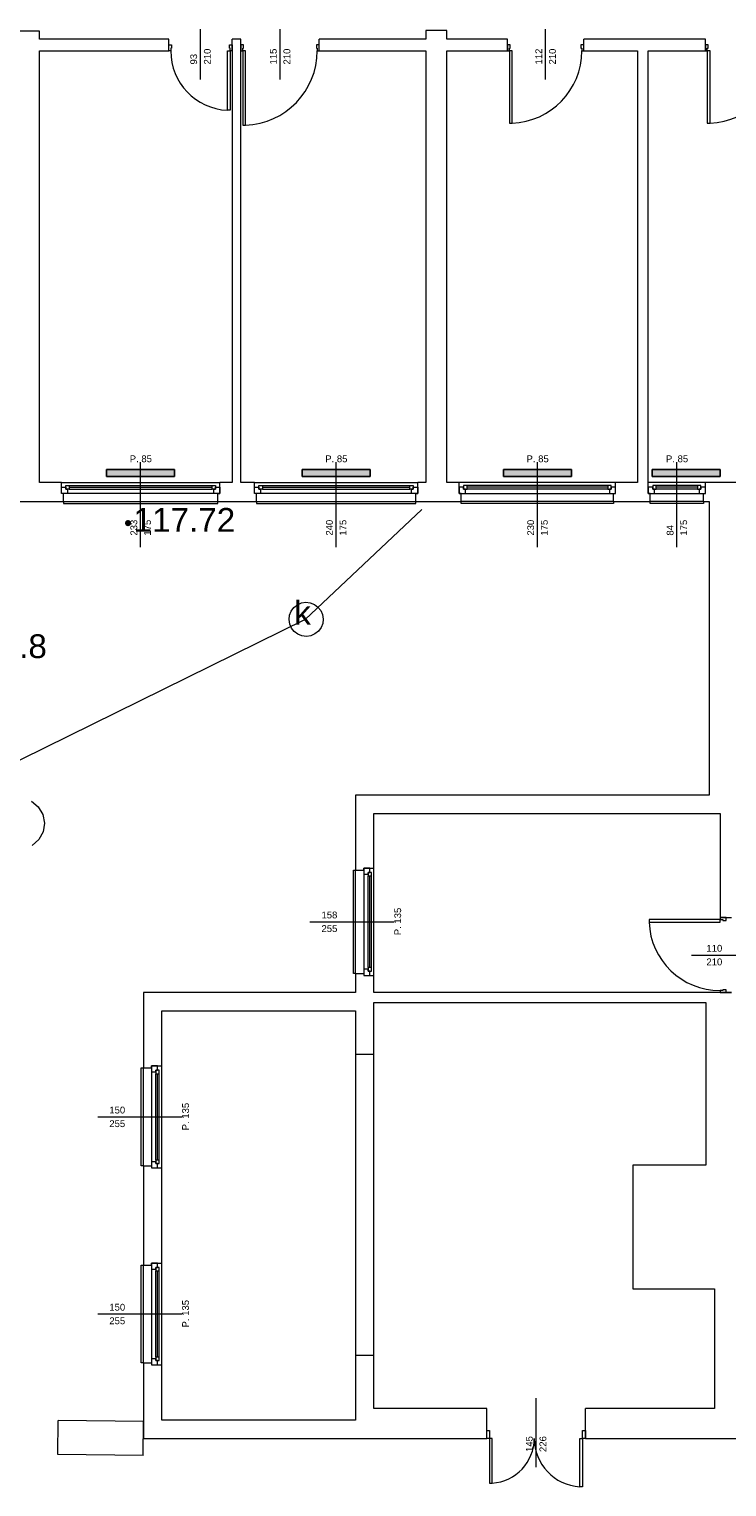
# Model space of a CAD drawing. Header units: millimetres. Extents: x 12683 to 90307, y 30842 to 62253.
# Tile 52 of 152: x 44316 to 45342, y 39528 to 41673. Entities that reach past the tile are written whole.
import ezdxf
from ezdxf.enums import TextEntityAlignment as Align

# ---------------------------------------------------------------- set-up
doc = ezdxf.new("R2010")
doc.units = ezdxf.units.MM
doc.header["$LTSCALE"] = 0.6
for name, color, linetype, lineweight in [('zzz_podklady_drzwi_opisy', 252, 'Continuous', 15), ('zzz_podklady_okna_opisy', 252, 'Continuous', 15), ('zzz_podklady_sciany', 252, 'Continuous', 15), ('zzzz_mapa', 252, 'Continuous', 15)]:
    doc.layers.add(name, color=color, linetype=linetype, lineweight=lineweight)
doc.layers.add('zzz_podklady_grzejniki_ist', color=252, linetype='Continuous')
doc.styles.add('Arial', font='arial.ttf')
doc.styles.add('GENERATED_STYLE_1', font='ARIAL.TTF')

msp = doc.modelspace()

# ---------------------------------------------------------------- hatches: boundary and pattern name
at = {"layer": 'zzz_podklady_grzejniki_ist'}
for points in [[(44530, 41014.7), (44530, 41024.7), (44430, 41024.7), (44430, 41014.7)], [(44817.5, 41014.7), (44817.5, 41024.7), (44717.5, 41024.7), (44717.5, 41014.7)], [(45113.5, 41014.7), (45113.5, 41024.7), (45013.5, 41024.7), (45013.5, 41014.7)], [(45332.4, 41014.7), (45332.4, 41024.7), (45232.4, 41024.7), (45232.4, 41014.7)]]:
    msp.add_hatch(color=256, dxfattribs=at).paths.add_polyline_path(points, flags=0)
at = {"layer": 'zzzz_mapa'}
msp.add_hatch(color=256, dxfattribs=at).paths.add_polyline_path([(44461.4, 40950.6), (44460.3, 40950.4), (44459.2, 40949.9), (44458.3, 40949.2), (44457.6, 40948.2), (44457.2, 40947.1), (44457, 40945.9), (44457.2, 40944.8), (44457.7, 40943.7), (44458.4, 40942.8), (44459.4, 40942.1), (44460.5, 40941.7), (44461.6, 40941.5), (44462.8, 40941.7), (44463.9, 40942.2), (44464.8, 40942.9), (44465.5, 40943.9), (44465.9, 40945), (44466, 40946.2), (44465.9, 40947.3), (44465.4, 40948.4), (44464.6, 40949.3), (44463.7, 40950), (44462.6, 40950.4)])

# ---------------------------------------------------------------- linework, layer by layer
at = {"layer": 'zzz_podklady_drzwi_opisy'}
for p, q in [((44568, 41598.5), (44568, 41672.7)), ((44685, 41598.5), (44685, 41672.7)), ((45075.5, 41598.5), (45075.5, 41672.7)), ((44521.5, 41649.7), (44525.5, 41649.7)), ((44525.5, 41644.7), (44524.3, 41644.7)), ((44524.3, 41644.7), (44524.3, 41640.7)), ((44525.5, 41649.7), (44525.5, 41644.7)), ((44610.5, 41644.7), (44610.5, 41649.7)), ((44610.5, 41649.7), (44614.5, 41649.7)), ((44611.7, 41644.7), (44610.5, 41644.7)), ((44611.7, 41640.7), (44611.7, 41644.7)), ((44631.5, 41649.7), (44627.5, 41649.7)), ((44630.3, 41640.7), (44630.3, 41644.7)), ((44630.3, 41644.7), (44631.5, 41644.7)), ((44631.5, 41644.7), (44631.5, 41649.7)), ((44742.5, 41649.7), (44738.5, 41649.7)), ((44738.5, 41649.7), (44738.5, 41644.7)), ((44738.5, 41644.7), (44739.7, 41644.7)), ((44739.7, 41644.7), (44739.7, 41640.7)), ((45019.5, 41640.7), (45019.5, 41649.7)), ((45023.5, 41649.7), (45019.5, 41649.7)), ((45019.5, 41649.7), (45019.5, 41640.7)), ((45019.5, 41640.7), (45019.5, 41649.7)), ((45022.3, 41640.7), (45022.3, 41644.7)), ((45022.3, 41644.7), (45023.5, 41644.7)), ((45023.5, 41644.7), (45023.5, 41649.7)), ((45131.5, 41649.7), (45127.5, 41649.7)), ((45127.5, 41649.7), (45127.5, 41644.7)), ((45127.5, 41644.7), (45128.7, 41644.7)), ((45128.7, 41644.7), (45128.7, 41640.7)), ((45131.5, 41640.7), (45131.5, 41649.7)), ((45131.5, 41640.7), (45131.5, 41649.7)), ((45131.5, 41640.7), (45131.5, 41649.7)), ((45310.5, 41640.7), (45310.5, 41649.7)), ((45314.5, 41649.7), (45310.5, 41649.7)), ((45310.5, 41649.7), (45310.5, 41640.7)), ((45310.5, 41640.7), (45310.5, 41649.7)), ((45313.3, 41640.7), (45313.3, 41644.7)), ((45313.3, 41644.7), (45314.5, 41644.7)), ((45314.5, 41644.7), (45314.5, 41649.7)), ((44524.3, 41640.7), (44521.5, 41640.7)), ((44607.7, 41553.3), (44607.7, 41640.7)), ((44607.7, 41640.7), (44611.7, 41640.7)), ((44614.5, 41640.7), (44611.7, 41640.7)), ((44611.7, 41640.7), (44611.7, 41553.3)), ((44627.5, 41640.7), (44630.3, 41640.7)), ((44630.3, 41640.7), (44630.3, 41531.3)), ((44634.3, 41640.7), (44630.3, 41640.7)), ((44634.3, 41531.3), (44634.3, 41640.7)), ((44739.7, 41640.7), (44742.5, 41640.7)), ((45019.5, 41640.7), (45022.3, 41640.7)), ((45022.3, 41640.7), (45022.3, 41534.3)), ((45026.3, 41640.7), (45022.3, 41640.7)), ((45026.3, 41534.3), (45026.3, 41640.7)), ((45128.7, 41640.7), (45131.5, 41640.7)), ((45310.5, 41640.7), (45313.3, 41640.7)), ((45313.3, 41640.7), (45313.3, 41534.3)), ((45317.3, 41640.7), (45313.3, 41640.7)), ((45317.3, 41534.3), (45317.3, 41640.7)), ((44611.7, 41553.3), (44607.7, 41553.3)), ((45022.3, 41534.3), (45026.3, 41534.3)), ((45313.3, 41534.3), (45317.3, 41534.3)), ((44630.3, 41531.3), (44634.3, 41531.3)), ((45332, 40362.9), (45227.6, 40362.9)), ((45227.6, 40362.9), (45227.6, 40358.9)), ((45227.6, 40358.9), (45332, 40358.9)), ((45332, 40365.7), (45341, 40365.7)), ((45332, 40365.7), (45332, 40362.9)), ((45341, 40365.7), (45332, 40365.7)), ((45332, 40365.7), (45341, 40365.7)), ((45332, 40362.9), (45336, 40362.9)), ((45332, 40358.9), (45332, 40362.9)), ((45336, 40362.9), (45336, 40361.7)), ((45336, 40361.7), (45341, 40361.7)), ((45341, 40361.7), (45341, 40365.7)), ((45289.9, 40310.7), (45364, 40310.7)), ((45332, 40255.7), (45311, 40255.7)), ((45336, 40258.5), (45332, 40258.5)), ((45332, 40258.5), (45332, 40255.7)), ((45332, 40255.7), (45341, 40255.7)), ((45332, 40255.7), (45341, 40255.7)), ((45332, 40255.7), (45341, 40255.7)), ((45341, 40259.7), (45336, 40259.7)), ((45336, 40259.7), (45336, 40258.5)), ((45341, 40255.7), (45341, 40259.7))]:
    msp.add_line(p, q, dxfattribs=at)
for centre, radius, start, end in [((44611.7, 41640.7), 87.4, 180, 267.3769), ((44630.3, 41640.7), 109.4, 272.0954, 0), ((45022.3, 41640.7), 106.4, 272.1545, 0), ((45313.3, 41640.7), 106.4, 272.1545, 0), ((45332, 40362.9), 104.4, 182.1958, 270)]:
    msp.add_arc(centre, radius, start, end, dxfattribs=at)
at = {"layer": 'zzz_podklady_grzejniki_ist'}
for p, q in [((44430, 41014.7), (44430, 41024.7)), ((44430, 41024.7), (44530, 41024.7)), ((44530, 41024.7), (44530, 41014.7)), ((44717.5, 41014.7), (44717.5, 41024.7)), ((44717.5, 41024.7), (44817.5, 41024.7)), ((44817.5, 41024.7), (44817.5, 41014.7)), ((45013.5, 41014.7), (45013.5, 41024.7)), ((45013.5, 41024.7), (45113.5, 41024.7)), ((45113.5, 41024.7), (45113.5, 41014.7)), ((45232.4, 41014.7), (45232.4, 41024.7)), ((45232.4, 41024.7), (45332.4, 41024.7)), ((45332.4, 41024.7), (45332.4, 41014.7)), ((44430, 41014.7), (44530, 41014.7)), ((44717.5, 41014.7), (44817.5, 41014.7)), ((45013.5, 41014.7), (45113.5, 41014.7)), ((45232.4, 41014.7), (45332.4, 41014.7))]:
    msp.add_line(p, q, dxfattribs=at)
at = {"layer": 'zzz_podklady_okna_opisy'}
msp.add_line((45061.5, 39557.5), (45061.5, 39658.7), dxfattribs=at)
at = {"layer": 'zzz_podklady_sciany'}
for p, q in [((44331.5, 41669.7), (44248.5, 41669.7)), ((44331.5, 41657.7), (44331.5, 41669.7)), ((44930.5, 41670.7), (44899.5, 41670.7)), ((44899.5, 41670.7), (44899.5, 41657.7)), ((44930.5, 41657.7), (44930.5, 41670.7)), ((44521.5, 41657.7), (44331.5, 41657.7)), ((44521.5, 41649.7), (44521.5, 41657.7)), ((44521.5, 41640.7), (44521.5, 41649.7)), ((44521.5, 41640.7), (44521.5, 41649.7)), ((44521.5, 41640.7), (44521.5, 41649.7)), ((44614.5, 41649.7), (44614.5, 41657.7)), ((44627.5, 41657.7), (44614.5, 41657.7)), ((44614.5, 41640.7), (44614.5, 41649.7)), ((44614.5, 41649.7), (44614.5, 41640.7)), ((44614.5, 41640.7), (44614.5, 41649.7)), ((44627.5, 41649.7), (44627.5, 41657.7)), ((44627.5, 41640.7), (44627.5, 41649.7)), ((44627.5, 41649.7), (44627.5, 41640.7)), ((44627.5, 41640.7), (44627.5, 41649.7)), ((44742.5, 41649.7), (44742.5, 41657.7)), ((44899.5, 41657.7), (44742.5, 41657.7)), ((44742.5, 41640.7), (44742.5, 41649.7)), ((44742.5, 41640.7), (44742.5, 41649.7)), ((44742.5, 41640.7), (44742.5, 41649.7)), ((45019.5, 41657.7), (44930.5, 41657.7)), ((45019.5, 41640.7), (45019.5, 41657.7)), ((45131.5, 41640.7), (45131.5, 41657.7)), ((45310.5, 41657.7), (45131.5, 41657.7)), ((45310.5, 41640.7), (45310.5, 41657.7)), ((44331.5, 41640.7), (44521.5, 41640.7)), ((44331.5, 41005.7), (44331.5, 41640.7)), ((44614.5, 41640.7), (44614.5, 41005.7)), ((44627.5, 41005.7), (44627.5, 41640.7)), ((44742.5, 41640.7), (44899.5, 41640.7)), ((44899.5, 41640.7), (44899.5, 41005.7)), ((44930.5, 41640.7), (45019.5, 41640.7)), ((44930.5, 41005.7), (44930.5, 41640.7)), ((45131.5, 41640.7), (45210.5, 41640.7)), ((45210.5, 41640.7), (45210.5, 41005.7)), ((45226.5, 41640.7), (45310.5, 41640.7)), ((45226.5, 41005.7), (45226.5, 41640.7)), ((44363.5, 41005.7), (44331.5, 41005.7)), ((44363.5, 40998.7), (44363.5, 41005.7)), ((44363.5, 41005.7), (44596.5, 41005.7)), ((44363.5, 41005.7), (44596.5, 41005.7)), ((44363.5, 40989.7), (44363.5, 40998.7)), ((44596.5, 40998.7), (44596.5, 41005.7)), ((44614.5, 41005.7), (44596.5, 41005.7)), ((44596.5, 40989.7), (44596.5, 40998.7)), ((44647.5, 41005.7), (44627.5, 41005.7)), ((44647.5, 40998.7), (44647.5, 41005.7)), ((44647.5, 41005.7), (44887.5, 41005.7)), ((44647.5, 41005.7), (44887.5, 41005.7)), ((44647.5, 40989.7), (44647.5, 40998.7)), ((44887.5, 40998.7), (44887.5, 41005.7)), ((44899.5, 41005.7), (44887.5, 41005.7)), ((44887.5, 40989.7), (44887.5, 40998.7)), ((44948.5, 41005.7), (44930.5, 41005.7)), ((44948.5, 40998.7), (44948.5, 41005.7)), ((45178.5, 41005.7), (44948.5, 41005.7)), ((45178.5, 41005.7), (44948.5, 41005.7)), ((44948.5, 40989.7), (44948.5, 40998.7)), ((45178.5, 40998.7), (45178.5, 41005.7)), ((45210.5, 41005.7), (45178.5, 41005.7)), ((45178.5, 40989.7), (45178.5, 40998.7)), ((45226.5, 40998.7), (45226.5, 41005.7)), ((45310.5, 41005.7), (45226.5, 41005.7)), ((45310.5, 41005.7), (45226.5, 41005.7)), ((45226.5, 40989.7), (45226.5, 40998.7)), ((45310.5, 40998.7), (45310.5, 41005.7)), ((45497.5, 41005.7), (45310.5, 41005.7)), ((45310.5, 40989.7), (45310.5, 40998.7)), ((44290.5, 40977.7), (44366.5, 40977.7)), ((44366.5, 40989.7), (44363.5, 40989.7)), ((44366.5, 40977.7), (44366.5, 40989.7)), ((44366.5, 40977.7), (44593.5, 40977.7)), ((44366.5, 40977.7), (44366.5, 40974.7)), ((44593.5, 40977.7), (44593.5, 40989.7)), ((44593.5, 40989.7), (44596.5, 40989.7)), ((44593.5, 40977.7), (44650.5, 40977.7)), ((44593.5, 40974.7), (44593.5, 40977.7)), ((44650.5, 40989.7), (44647.5, 40989.7)), ((44650.5, 40977.7), (44650.5, 40989.7)), ((44650.5, 40977.7), (44884.5, 40977.7)), ((44650.5, 40977.7), (44650.5, 40974.7)), ((44884.5, 40977.7), (44884.5, 40989.7)), ((44884.5, 40989.7), (44887.5, 40989.7)), ((44884.5, 40977.7), (44951.5, 40977.7)), ((44884.5, 40974.7), (44884.5, 40977.7)), ((44951.5, 40989.7), (44948.5, 40989.7)), ((44951.5, 40977.7), (44951.5, 40989.7)), ((45175.5, 40977.7), (44951.5, 40977.7)), ((44951.5, 40974.7), (44951.5, 40977.7)), ((45175.5, 40977.7), (45175.5, 40989.7)), ((45175.5, 40989.7), (45178.5, 40989.7)), ((45175.5, 40977.7), (45229.5, 40977.7)), ((45175.5, 40977.7), (45175.5, 40974.7)), ((45229.5, 40989.7), (45226.5, 40989.7)), ((45229.5, 40977.7), (45229.5, 40989.7)), ((45307.5, 40977.7), (45229.5, 40977.7)), ((45229.5, 40974.7), (45229.5, 40977.7)), ((45307.5, 40977.7), (45307.5, 40989.7)), ((45307.5, 40989.7), (45310.5, 40989.7)), ((45307.5, 40977.7), (45316, 40977.7)), ((45307.5, 40977.7), (45307.5, 40974.7)), ((45316, 40977.7), (45316, 40545.7)), ((44366.5, 40974.7), (44593.5, 40974.7)), ((44650.5, 40974.7), (44884.5, 40974.7)), ((45175.5, 40974.7), (44951.5, 40974.7)), ((45307.5, 40974.7), (45229.5, 40974.7)), ((44796, 40545.7), (44796, 40435.7)), ((45316, 40545.7), (44796, 40545.7)), ((44823, 40438.7), (44823, 40518.7)), ((44823, 40518.7), (45332, 40518.7)), ((45332, 40518.7), (45332, 40365.7)), ((44793, 40283.7), (44793, 40435.7)), ((44793, 40435.7), (44796, 40435.7)), ((44796, 40435.7), (44808, 40435.7)), ((44796, 40283.7), (44796, 40435.7)), ((44808, 40435.7), (44808, 40438.7)), ((44808, 40438.7), (44817, 40438.7)), ((44817, 40438.7), (44823, 40438.7)), ((44823, 40280.7), (44823, 40438.7)), ((44823, 40280.7), (44823, 40438.7)), ((45332, 40365.7), (45349, 40365.7)), ((44796, 40283.7), (44793, 40283.7)), ((44796, 40283.7), (44808, 40283.7)), ((44796, 40283.7), (44796, 40255.7)), ((44808, 40283.7), (44808, 40280.7)), ((44808, 40280.7), (44817, 40280.7)), ((44817, 40280.7), (44823, 40280.7)), ((44823, 40255.7), (44823, 40280.7)), ((44484, 40255.7), (44484, 40144.7)), ((44796, 40255.7), (44484, 40255.7)), ((45349, 40255.7), (44823, 40255.7)), ((45341, 40255.7), (45349, 40255.7)), ((44511, 40147.7), (44511, 40228.7)), ((44511, 40228.7), (44796, 40228.7)), ((44796, 40228.7), (44796, 40164.7)), ((44823, 40164.7), (44823, 40240.7)), ((44823, 40240.7), (45311, 40240.7)), ((45311, 40240.7), (45311, 40001.7)), ((44796, 40164.7), (44823, 40164.7)), ((44796, 40164.7), (44796, 39721.7)), ((44823, 39721.7), (44823, 40164.7)), ((44481, 40000.7), (44481, 40144.7)), ((44481, 40144.7), (44484, 40144.7)), ((44484, 40144.7), (44496, 40144.7)), ((44484, 40000.7), (44484, 40144.7)), ((44496, 40144.7), (44496, 40147.7)), ((44496, 40147.7), (44505, 40147.7)), ((44505, 40147.7), (44511, 40147.7)), ((44511, 39997.7), (44511, 40147.7)), ((44511, 39997.7), (44511, 40147.7)), ((44484, 40000.7), (44481, 40000.7)), ((44484, 40000.7), (44496, 40000.7)), ((44484, 40000.7), (44484, 39854.7)), ((44496, 40000.7), (44496, 39997.7)), ((44496, 39997.7), (44505, 39997.7)), ((44505, 39997.7), (44511, 39997.7)), ((44511, 39857.7), (44511, 39997.7)), ((45311, 40001.7), (45204, 40001.7)), ((45204, 40001.7), (45204, 39819.7)), ((44481, 39710.7), (44481, 39854.7)), ((44481, 39854.7), (44484, 39854.7)), ((44484, 39854.7), (44496, 39854.7)), ((44484, 39710.7), (44484, 39854.7)), ((44496, 39854.7), (44496, 39857.7)), ((44496, 39857.7), (44505, 39857.7)), ((44505, 39857.7), (44511, 39857.7)), ((44511, 39707.7), (44511, 39857.7)), ((44511, 39707.7), (44511, 39857.7)), ((45204, 39819.7), (45324, 39819.7)), ((45324, 39819.7), (45324, 39643.7)), ((44823, 39721.7), (44796, 39721.7)), ((44796, 39721.7), (44796, 39626.7)), ((44823, 39643.7), (44823, 39721.7)), ((44484, 39710.7), (44481, 39710.7)), ((44484, 39710.7), (44496, 39710.7)), ((44484, 39710.7), (44484, 39599.7)), ((44496, 39710.7), (44496, 39707.7)), ((44496, 39707.7), (44505, 39707.7)), ((44505, 39707.7), (44511, 39707.7)), ((44511, 39626.7), (44511, 39707.7)), ((44796, 39626.7), (44511, 39626.7)), ((44989, 39643.7), (44823, 39643.7)), ((44989, 39611.2), (44989, 39643.7)), ((45134, 39611.2), (45134, 39643.7)), ((45324, 39643.7), (45134, 39643.7)), ((44989, 39599.7), (44989, 39611.2)), ((44989, 39611.2), (44993, 39611.2)), ((44989, 39599.7), (44989, 39611.2)), ((44989, 39599.7), (44989, 39611.2)), ((44993, 39611.2), (44993, 39599.7)), ((45130, 39599.7), (45130, 39611.2)), ((45130, 39611.2), (45134, 39611.2)), ((45134, 39599.7), (45134, 39611.2)), ((45134, 39611.2), (45134, 39599.7)), ((45134, 39599.7), (45134, 39611.2)), ((44484, 39599.7), (44823, 39599.7)), ((44823, 39599.7), (44989, 39599.7)), ((44993, 39599.7), (44989, 39599.7)), ((44993, 39599.7), (44993, 39533.9)), ((44997, 39599.7), (44993, 39599.7)), ((44997, 39533.9), (44997, 39599.7)), ((45126, 39528.4), (45126, 39599.7)), ((45126, 39599.7), (45130, 39599.7)), ((45130, 39599.7), (45130, 39528.4)), ((45134, 39599.7), (45130, 39599.7)), ((45134, 39599.7), (45324, 39599.7)), ((45324, 39599.7), (45358, 39599.7)), ((44993, 39533.9), (44997, 39533.9)), ((45130, 39528.4), (45126, 39528.4))]:
    msp.add_line(p, q, dxfattribs=at)
for centre, radius, start, end in [((44993, 39599.7), 65.8, 273.4809, 0), ((45130, 39599.7), 71.2, 180, 266.7863)]:
    msp.add_arc(centre, radius, start, end, dxfattribs=at)
at = {"layer": 'zzzz_mapa'}
msp.add_line((44893.3, 40966.1, 1015), (44722.2, 40804.3, 1015), dxfattribs=at)
at = {"layer": 'zzzz_mapa', "elevation": 1013}
msp.add_lwpolyline([(44748.5, 40805), (44747.7, 40798.5), (44745.3, 40792.4), (44741.4, 40787.1), (44736.3, 40783.1), (44730.3, 40780.5), (44723.8, 40779.5), (44717.3, 40780.2), (44711.3, 40782.6), (44706, 40786.5), (44701.9, 40791.6), (44699.3, 40797.6), (44698.3, 40804.1), (44699.1, 40810.6), (44701.5, 40816.7), (44705.4, 40822), (44710.5, 40826), (44716.5, 40828.7), (44723, 40829.6), (44729.5, 40828.9), (44735.6, 40826.5), (44740.8, 40822.6), (44744.9, 40817.5), (44747.5, 40811.5)], close=True, dxfattribs=at)
at = {"layer": 'zzzz_mapa', "elevation": -6}
msp.add_lwpolyline([(44319.5, 40537), (44329.6, 40528.7), (44336.3, 40517.6), (44338.8, 40504.8), (44336.8, 40491.9), (44330.5, 40480.5), (44320.6, 40471.9)], dxfattribs=at)
at = {"layer": 'zzzz_mapa'}
for points in [[(44358.4, 39575.9), (44358.9, 39626.1)], [(44484.3, 39624.7), (44358.9, 39626.1)], [(44483.7, 39574.6), (44484.3, 39624.7)], [(44483.7, 39574.6), (44358.4, 39575.9)]]:
    msp.add_lwpolyline(points, dxfattribs=at)

# ---------------------------------------------------------------- texts
at = {"layer": 'zzz_podklady_drzwi_opisy', "char_height": 10, "attachment_point": 7, "rotation": 90, "style": 'GENERATED_STYLE_1'}
for s, insert in [('{210}', (44583.2, 41620.7)), ('{115}', (44680.2, 41620.7)), ('{210}', (44700.2, 41620.7)), ('{112}', (45070.5, 41620.7)), ('{210}', (45090.7, 41620.7)), ('{93}', (44563.2, 41620.7))]:
    msp.add_mtext(s, dxfattribs=dict(at, insert=insert))
at = {"layer": 'zzz_podklady_drzwi_opisy', "char_height": 10, "attachment_point": 7, "style": 'GENERATED_STYLE_1'}
for s, insert in [('{110}', (45312, 40315.5)), ('{210}', (45312, 40295.5))]:
    msp.add_mtext(s, dxfattribs=dict(at, insert=insert))
at = {"layer": 'zzz_podklady_okna_opisy', "char_height": 10, "attachment_point": 7, "style": 'GENERATED_STYLE_1'}
for s, insert in [('{P. 85}', (44464, 41035.5)), ('{P. 85}', (44751.5, 41035.5)), ('{P. 85}', (45047.5, 41035.5)), ('{P. 85}', (45252.5, 41035.5)), ('{158}', (44746, 40364.5)), ('{255}', (44746, 40344.5)), ('{150}', (44434, 40077.5)), ('{255}', (44434, 40057.5)), ('{150}', (44434, 39787.5)), ('{255}', (44434, 39767.5))]:
    msp.add_mtext(s, dxfattribs=dict(at, insert=insert))
at = {"layer": 'zzz_podklady_okna_opisy', "char_height": 10, "attachment_point": 7, "rotation": 90, "style": 'GENERATED_STYLE_1'}
for s, insert in [('{233}', (44475.2, 40927.7)), ('{175}', (44495.2, 40927.7)), ('{240}', (44762.7, 40927.7)), ('{175}', (44782.7, 40927.7)), ('{230}', (45058.7, 40927.7)), ('{175}', (45078.7, 40927.7)), ('{84}', (45263.7, 40927.7)), ('{175}', (45283.7, 40927.7)), ('{P. 135}', (44863.2, 40339.9)), ('{P. 135}', (44551.2, 40052.9)), ('{P. 135}', (44551.2, 39762.9)), ('{145}', (45056.7, 39579.7)), ('{226}', (45076.7, 39579.7))]:
    msp.add_mtext(s, dxfattribs=dict(at, insert=insert))
at = {"layer": 'zzzz_mapa', "style": 'Arial'}
for s, p in [('117.72', (44469.6, 40933.3, 1081.1)), ('116.8', (44219.8, 40747.5, 1081.1))]:
    msp.add_text(s, height=35, dxfattribs=at).set_placement(p)
msp.add_text('k', height=35, dxfattribs=at).set_placement((44730.3, 40796.7, 1031.2), align=Align.RIGHT)

# ---------------------------------------------------------------- next in the draw order: wipeouts: each hides what was drawn before it
at = {"ltscale": 8518.601926}
msp.add_wipeout([(44585, 41001.2), (44585, 40996.2), (44587.5, 40996.2), (44587.5, 40989.7), (44372.5, 40989.7), (44372.5, 40996.2), (44375, 40996.2), (44375, 41001.2)], dxfattribs=at).dxf.layer = 'zzz_podklady_sciany'
at = {"ltscale": 8797.942857}
msp.add_wipeout([(44876, 41001.2), (44876, 40996.2), (44878.5, 40996.2), (44878.5, 40989.7), (44656.5, 40989.7), (44656.5, 40996.2), (44659, 40996.2), (44659, 41001.2)], dxfattribs=at).dxf.layer = 'zzz_podklady_sciany'
at = {"ltscale": 8398.897882}
msp.add_wipeout([(44960, 41001.2), (44960, 40996.2), (44957.5, 40996.2), (44957.5, 40989.7), (45169.5, 40989.7), (45169.5, 40996.2), (45167, 40996.2), (45167, 41001.2)], dxfattribs=at).dxf.layer = 'zzz_podklady_sciany'
at = {"ltscale": 2606.649777}
msp.add_wipeout([(45238, 41001.2), (45238, 40996.2), (45235.5, 40996.2), (45235.5, 40989.7), (45301.5, 40989.7), (45301.5, 40996.2), (45299, 40996.2), (45299, 41001.2)], dxfattribs=at).dxf.layer = 'zzz_podklady_sciany'
at = {"ltscale": 5529.874073}
msp.add_wipeout([(44819.5, 40427.2), (44814.5, 40427.2), (44814.5, 40429.7), (44808, 40429.7), (44808, 40289.7), (44814.5, 40289.7), (44814.5, 40292.2), (44819.5, 40292.2)], dxfattribs=at).dxf.layer = 'zzz_podklady_sciany'
at = {"ltscale": 5211.845131}
for points in [[(44507.5, 40136.2), (44502.5, 40136.2), (44502.5, 40138.7), (44496, 40138.7), (44496, 40006.7), (44502.5, 40006.7), (44502.5, 40009.2), (44507.5, 40009.2)], [(44507.5, 39846.2), (44502.5, 39846.2), (44502.5, 39848.7), (44496, 39848.7), (44496, 39716.7), (44502.5, 39716.7), (44502.5, 39719.2), (44507.5, 39719.2)]]:
    msp.add_wipeout(points, dxfattribs=at).dxf.layer = 'zzz_podklady_sciany'

# ---------------------------------------------------------------- next in the draw order: linework, layer by layer
at = {"layer": 'zzz_podklady_okna_opisy'}
for p, q in [((44480, 40910.5), (44480, 41035.7)), ((44767.5, 40910.5), (44767.5, 41035.7)), ((45063.5, 40910.5), (45063.5, 41035.7)), ((45268.5, 40910.5), (45268.5, 41035.7)), ((44728.9, 40359.7), (44853, 40359.7)), ((44416.9, 40072.7), (44541, 40072.7)), ((44416.9, 39782.7), (44541, 39782.7))]:
    msp.add_line(p, q, dxfattribs=at)
at = {"layer": 'zzz_podklady_sciany'}
for p, q in [((44363.5, 40998.7), (44370, 40998.7)), ((44363.5, 40989.7), (44363.5, 40998.7)), ((44363.5, 40989.7), (44363.5, 40998.7)), ((44370, 41001.2), (44375, 41001.2)), ((44370, 40996.2), (44370, 41001.2)), ((44370, 40998.7), (44370, 40996.2)), ((44375, 41001.2), (44585, 41001.2)), ((44375, 41001.2), (44585, 41001.2)), ((44375, 41001.2), (44375, 40996.2)), ((44375, 40998.7), (44585, 40998.7)), ((44585, 40996.2), (44585, 41001.2)), ((44585, 41001.2), (44590, 41001.2)), ((44590, 41001.2), (44590, 40996.2)), ((44590, 40996.2), (44590, 40998.7)), ((44590, 40998.7), (44596.5, 40998.7)), ((44596.5, 40998.7), (44596.5, 40989.7)), ((44596.5, 40989.7), (44596.5, 40998.7)), ((44647.5, 40998.7), (44654, 40998.7)), ((44647.5, 40989.7), (44647.5, 40998.7)), ((44647.5, 40989.7), (44647.5, 40998.7)), ((44654, 41001.2), (44659, 41001.2)), ((44654, 40996.2), (44654, 41001.2)), ((44654, 40998.7), (44654, 40996.2)), ((44659, 41001.2), (44876, 41001.2)), ((44659, 41001.2), (44876, 41001.2)), ((44659, 41001.2), (44659, 40996.2)), ((44659, 40998.7), (44876, 40998.7)), ((44876, 40996.2), (44876, 41001.2)), ((44876, 41001.2), (44881, 41001.2)), ((44881, 41001.2), (44881, 40996.2)), ((44881, 40996.2), (44881, 40998.7)), ((44881, 40998.7), (44887.5, 40998.7)), ((44887.5, 40998.7), (44887.5, 40989.7)), ((44887.5, 40989.7), (44887.5, 40998.7)), ((44955, 40998.7), (44948.5, 40998.7)), ((44948.5, 40998.7), (44948.5, 40989.7)), ((44948.5, 40989.7), (44948.5, 40998.7)), ((44960, 41001.2), (44955, 41001.2)), ((44955, 41001.2), (44955, 40996.2)), ((44955, 40996.2), (44955, 40998.7)), ((45167, 41001.2), (44960, 41001.2)), ((45167, 41001.2), (44960, 41001.2)), ((44960, 40996.2), (44960, 41001.2)), ((45167, 40998.7), (44960, 40998.7)), ((45172, 41001.2), (45167, 41001.2)), ((45167, 41001.2), (45167, 40996.2)), ((45172, 40996.2), (45172, 41001.2)), ((45178.5, 40998.7), (45172, 40998.7)), ((45172, 40998.7), (45172, 40996.2)), ((45178.5, 40989.7), (45178.5, 40998.7)), ((45178.5, 40989.7), (45178.5, 40998.7)), ((45233, 40998.7), (45226.5, 40998.7)), ((45226.5, 40998.7), (45226.5, 40989.7)), ((45226.5, 40989.7), (45226.5, 40998.7)), ((45238, 41001.2), (45233, 41001.2)), ((45233, 41001.2), (45233, 40996.2)), ((45233, 40996.2), (45233, 40998.7)), ((45299, 41001.2), (45238, 41001.2)), ((45299, 41001.2), (45238, 41001.2)), ((45238, 40996.2), (45238, 41001.2)), ((45299, 40998.7), (45238, 40998.7)), ((45304, 41001.2), (45299, 41001.2)), ((45299, 41001.2), (45299, 40996.2)), ((45304, 40996.2), (45304, 41001.2)), ((45310.5, 40998.7), (45304, 40998.7)), ((45304, 40998.7), (45304, 40996.2)), ((45310.5, 40989.7), (45310.5, 40998.7)), ((45310.5, 40989.7), (45310.5, 40998.7)), ((44372.5, 40989.7), (44363.5, 40989.7)), ((44366.5, 40989.7), (44363.5, 40989.7)), ((44370, 40996.2), (44372.5, 40996.2)), ((44375, 40996.2), (44370, 40996.2)), ((44372.5, 40996.2), (44372.5, 40989.7)), ((44587.5, 40989.7), (44372.5, 40989.7)), ((44375, 40996.2), (44585, 40996.2)), ((44590, 40996.2), (44585, 40996.2)), ((44587.5, 40989.7), (44587.5, 40996.2)), ((44587.5, 40996.2), (44590, 40996.2)), ((44596.5, 40989.7), (44587.5, 40989.7)), ((44593.5, 40989.7), (44596.5, 40989.7)), ((44656.5, 40989.7), (44647.5, 40989.7)), ((44650.5, 40989.7), (44647.5, 40989.7)), ((44654, 40996.2), (44656.5, 40996.2)), ((44659, 40996.2), (44654, 40996.2)), ((44656.5, 40996.2), (44656.5, 40989.7)), ((44878.5, 40989.7), (44656.5, 40989.7)), ((44659, 40996.2), (44876, 40996.2)), ((44881, 40996.2), (44876, 40996.2)), ((44878.5, 40989.7), (44878.5, 40996.2)), ((44878.5, 40996.2), (44881, 40996.2)), ((44887.5, 40989.7), (44878.5, 40989.7)), ((44884.5, 40989.7), (44887.5, 40989.7)), ((44948.5, 40989.7), (44957.5, 40989.7)), ((44951.5, 40989.7), (44948.5, 40989.7)), ((44957.5, 40996.2), (44955, 40996.2)), ((44955, 40996.2), (44960, 40996.2)), ((44957.5, 40989.7), (44957.5, 40996.2)), ((44957.5, 40989.7), (45169.5, 40989.7)), ((45167, 40996.2), (44960, 40996.2)), ((45167, 40996.2), (45172, 40996.2)), ((45172, 40996.2), (45169.5, 40996.2)), ((45169.5, 40996.2), (45169.5, 40989.7)), ((45169.5, 40989.7), (45178.5, 40989.7)), ((45175.5, 40989.7), (45178.5, 40989.7)), ((45226.5, 40989.7), (45235.5, 40989.7)), ((45229.5, 40989.7), (45226.5, 40989.7)), ((45235.5, 40996.2), (45233, 40996.2)), ((45233, 40996.2), (45238, 40996.2)), ((45235.5, 40989.7), (45235.5, 40996.2)), ((45235.5, 40989.7), (45301.5, 40989.7)), ((45299, 40996.2), (45238, 40996.2)), ((45299, 40996.2), (45304, 40996.2)), ((45304, 40996.2), (45301.5, 40996.2)), ((45301.5, 40996.2), (45301.5, 40989.7)), ((45301.5, 40989.7), (45310.5, 40989.7)), ((45307.5, 40989.7), (45310.5, 40989.7)), ((44808, 40438.7), (44808, 40429.7)), ((44817, 40438.7), (44808, 40438.7)), ((44808, 40438.7), (44817, 40438.7)), ((44808, 40435.7), (44808, 40438.7)), ((44808, 40429.7), (44814.5, 40429.7)), ((44808, 40429.7), (44808, 40289.7)), ((44814.5, 40429.7), (44814.5, 40432.2)), ((44814.5, 40432.2), (44817, 40432.2)), ((44814.5, 40432.2), (44814.5, 40427.2)), ((44819.5, 40432.2), (44814.5, 40432.2)), ((44814.5, 40292.2), (44814.5, 40427.2)), ((44814.5, 40427.2), (44819.5, 40427.2)), ((44817, 40432.2), (44817, 40438.7)), ((44817, 40292.2), (44817, 40427.2)), ((44819.5, 40427.2), (44819.5, 40432.2)), ((44819.5, 40292.2), (44819.5, 40427.2)), ((44819.5, 40292.2), (44819.5, 40427.2)), ((44819.5, 40292.2), (44814.5, 40292.2)), ((44814.5, 40292.2), (44814.5, 40287.2)), ((44819.5, 40287.2), (44819.5, 40292.2)), ((44814.5, 40289.7), (44808, 40289.7)), ((44808, 40289.7), (44808, 40280.7)), ((44808, 40283.7), (44808, 40280.7)), ((44808, 40280.7), (44817, 40280.7)), ((44808, 40280.7), (44817, 40280.7)), ((44814.5, 40287.2), (44814.5, 40289.7)), ((44817, 40287.2), (44814.5, 40287.2)), ((44814.5, 40287.2), (44819.5, 40287.2)), ((44817, 40280.7), (44817, 40287.2)), ((44496, 40147.7), (44496, 40138.7)), ((44505, 40147.7), (44496, 40147.7)), ((44496, 40147.7), (44505, 40147.7)), ((44496, 40144.7), (44496, 40147.7)), ((44502.5, 40138.7), (44502.5, 40141.2)), ((44502.5, 40141.2), (44505, 40141.2)), ((44502.5, 40141.2), (44502.5, 40136.2)), ((44507.5, 40141.2), (44502.5, 40141.2)), ((44505, 40141.2), (44505, 40147.7)), ((44507.5, 40136.2), (44507.5, 40141.2)), ((44496, 40138.7), (44502.5, 40138.7)), ((44496, 40138.7), (44496, 40006.7)), ((44502.5, 40009.2), (44502.5, 40136.2)), ((44502.5, 40136.2), (44507.5, 40136.2)), ((44505, 40009.2), (44505, 40136.2)), ((44507.5, 40009.2), (44507.5, 40136.2)), ((44507.5, 40009.2), (44507.5, 40136.2)), ((44502.5, 40006.7), (44496, 40006.7)), ((44496, 40006.7), (44496, 39997.7)), ((44496, 40000.7), (44496, 39997.7)), ((44496, 39997.7), (44505, 39997.7)), ((44496, 39997.7), (44505, 39997.7)), ((44507.5, 40009.2), (44502.5, 40009.2)), ((44502.5, 40009.2), (44502.5, 40004.2)), ((44502.5, 40004.2), (44502.5, 40006.7)), ((44505, 40004.2), (44502.5, 40004.2)), ((44502.5, 40004.2), (44507.5, 40004.2)), ((44505, 39997.7), (44505, 40004.2)), ((44507.5, 40004.2), (44507.5, 40009.2)), ((44496, 39857.7), (44496, 39848.7)), ((44505, 39857.7), (44496, 39857.7)), ((44496, 39857.7), (44505, 39857.7)), ((44496, 39854.7), (44496, 39857.7)), ((44496, 39848.7), (44502.5, 39848.7)), ((44496, 39848.7), (44496, 39716.7)), ((44502.5, 39848.7), (44502.5, 39851.2)), ((44502.5, 39851.2), (44505, 39851.2)), ((44502.5, 39851.2), (44502.5, 39846.2)), ((44507.5, 39851.2), (44502.5, 39851.2)), ((44502.5, 39719.2), (44502.5, 39846.2)), ((44502.5, 39846.2), (44507.5, 39846.2)), ((44505, 39851.2), (44505, 39857.7)), ((44505, 39719.2), (44505, 39846.2)), ((44507.5, 39846.2), (44507.5, 39851.2)), ((44507.5, 39719.2), (44507.5, 39846.2)), ((44507.5, 39719.2), (44507.5, 39846.2)), ((44502.5, 39716.7), (44496, 39716.7)), ((44496, 39716.7), (44496, 39707.7)), ((44507.5, 39719.2), (44502.5, 39719.2)), ((44502.5, 39719.2), (44502.5, 39714.2)), ((44502.5, 39714.2), (44502.5, 39716.7)), ((44505, 39714.2), (44502.5, 39714.2)), ((44502.5, 39714.2), (44507.5, 39714.2)), ((44505, 39707.7), (44505, 39714.2)), ((44507.5, 39714.2), (44507.5, 39719.2)), ((44496, 39710.7), (44496, 39707.7)), ((44496, 39707.7), (44505, 39707.7)), ((44496, 39707.7), (44505, 39707.7))]:
    msp.add_line(p, q, dxfattribs=at)
at = {"layer": 'zzzz_mapa'}
msp.add_line((44722.2, 40804.3, 1015), (43187.6, 40048.1, 1015), dxfattribs=at)

doc.saveas('drawing.dxf')
